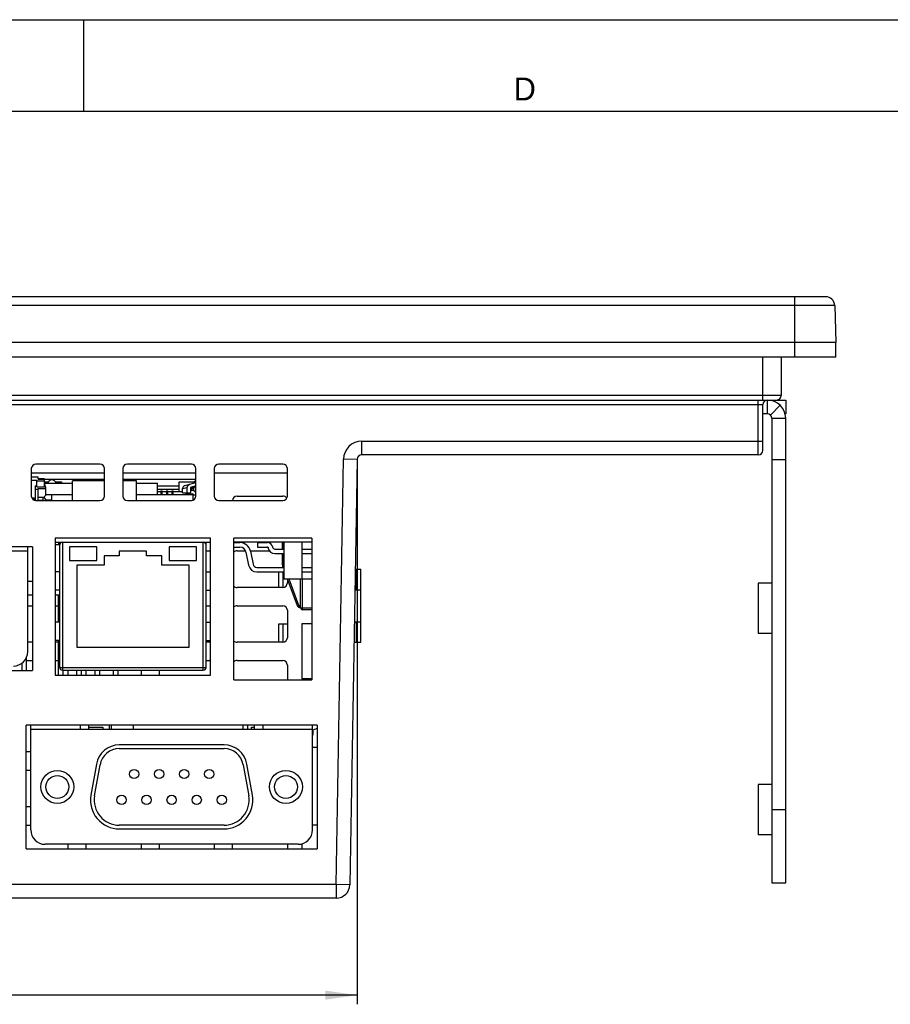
# Model space of a CAD drawing. Header units: millimetres. Extents: x 0 to 594, y 0 to 420.
# Tile 16 of 18: x 272 to 367, y 312 to 420. Entities that reach past the tile are written whole.
import ezdxf

# ---------------------------------------------------------------- set-up
doc = ezdxf.new("R2010")
doc.units = ezdxf.units.MM
doc.header["$LTSCALE"] = 32.67
doc.layers.get('0').update_dxf_attribs({"linetype": 'CONTINUOUS'})
doc.layers.add('3_ALL_AXES', color=7, linetype='CONTINUOUS')
doc.styles.get("Standard").update_dxf_attribs({"font": 'txt', "width": 0.85})
doc.styles.add('TEXTSTYLE_2', font='trium.ttf')
doc.dimstyles.new('DIMSTYLE_4', dxfattribs={"dimtxt": 3.5, "dimasz": 3.5, "dimexe": 1, "dimexo": 0.5, "dimgap": 0.875, "dimtad": 1, "dimdec": 1, "dimdsep": 46, "dimtxsty": 'STANDARD', "dimblk": '_FILLED', "dimblk1": '_FILLED', "dimblk2": '_FILLED', "dimcen": 0.09, "dimadec": 4, "dimazin": 2, "dimtp": 0.15, "dimtm": 0.15, "dimtfac": 1, "dimtdec": 1, "dimtofl": 0, "dimtmove": 0, "dimatfit": 3, "dimldrblk": '_FILLED', "dimfxl": 1, "dimtolj": 1, "dimarcsym": 0})

# ---------------------------------------------------------------- blocks, each defined once
blk = doc.blocks.new('_FILLED')
at = {"color": 0, "linetype": 'BYBLOCK'}
blk.add_solid([(0, 0), (-1, 0.143), (-1, -0.143)], dxfattribs=at)
blk = doc.blocks.new('*D6')
at = {"color": 2, "linetype": 'CONTINUOUS'}
for p, q in [((215.6, 371.41), (215.6, 312.3)), ((308.88, 371.41), (308.88, 312.3)), ((215.6, 313.3), (262.24, 313.3)), ((308.88, 313.3), (262.24, 313.3))]:
    blk.add_line(p, q, dxfattribs=at)
at = {"color": 2, "linetype": 'CONTINUOUS', "xscale": 3.5, "yscale": 3.5, "zscale": 3.5, "rotation": 180}
blk.add_blockref('_FILLED', (215.6, 313.3), dxfattribs=at)
at = {"color": 2, "linetype": 'CONTINUOUS', "xscale": 3.5, "yscale": 3.5, "zscale": 3.5}
blk.add_blockref('_FILLED', (308.88, 313.3), dxfattribs=at)
at = {"color": 2, "linetype": 'CONTINUOUS', "insert": (262.24, 317.67), "char_height": 3.5, "width": 14.625, "attachment_point": 2, "line_spacing_factor": 0.9}
blk.add_mtext('93.3', dxfattribs=at)

msp = doc.modelspace()

# ---------------------------------------------------------------- linework, layer by layer
at = {"color": 2, "linetype": 'CONTINUOUS'}
for p, q in [((0, 420), (594, 420)), ((279, 410), (279, 420))]:
    msp.add_line(p, q, dxfattribs=at)
at = {"color": 7, "linetype": 'CONTINUOUS'}
for p, q in [((20, 410), (570.21398, 410)), ((360.10082, 389.69875), (164.3814, 389.69875)), ((361.10021, 388.73365), (361.24111, 384.69875)), ((361.24111, 384.69875), (163.24111, 384.69875)), ((361.24111, 383.09875), (361.24111, 384.69875)), ((361.24111, 383.09875), (163.24111, 383.09875)), ((355.24111, 383.09875), (355.24111, 378.89875)), ((168.74111, 378.39875), (355.74111, 378.39875)), ((355.74111, 378.39875), (355.74111, 376.89875)), ((353.24111, 372.89875), (353.24111, 377.89875)), ((355.74111, 325.59875), (355.74111, 376.39875)), ((308.87911, 371.90748), (308.06684, 325.37258)), ((352.74111, 372.39875), (309.37903, 372.39875)), ((273.24111, 370.89875), (273.24111, 367.89875)), ((280.74111, 371.39875), (273.74111, 371.39875)), ((281.24111, 367.89875), (281.24111, 370.89875)), ((283.24111, 370.89875), (283.24111, 367.89875)), ((290.74111, 371.39875), (283.74111, 371.39875)), ((291.24111, 367.89875), (291.24111, 370.89875)), ((293.24111, 370.89875), (293.24111, 367.89875)), ((300.74111, 371.39875), (293.74111, 371.39875)), ((301.24111, 367.89875), (301.24111, 370.89875)), ((281.24111, 370.39875), (273.24111, 370.39875)), ((273.99111, 369.94871), (273.24111, 369.94871)), ((273.24111, 369.6328), (273.84111, 369.6328)), ((273.84111, 368.90775), (273.84111, 369.6328)), ((274.69111, 369.51566), (273.84111, 369.51566)), ((273.99111, 369.74993), (273.99111, 369.94871)), ((274.69111, 369.78782), (273.99111, 369.78782)), ((274.69111, 368.90775), (274.69111, 369.78782)), ((281.24111, 369.69875), (274.69111, 369.69875)), ((274.69111, 369.44875), (275.04111, 369.44875)), ((275.04111, 369.44875), (275.04111, 369.31875)), ((275.94111, 369.44875), (275.94111, 369.31875)), ((275.94111, 369.44875), (276.54111, 369.44875)), ((276.54111, 369.44875), (276.54111, 369.31875)), ((281.24111, 369.54875), (277.74111, 369.54875)), ((277.74111, 367.39875), (277.74111, 369.54875)), ((291.24111, 370.39875), (283.24111, 370.39875)), ((291.24111, 369.69875), (283.24111, 369.69875)), ((284.74111, 369.54875), (283.24111, 369.54875)), ((284.74111, 367.39875), (284.74111, 369.54875)), ((289.39111, 369.44875), (290.99111, 369.44875)), ((289.39111, 368.37875), (289.39111, 369.44875)), ((290.99111, 369.29643), (290.99111, 369.44875)), ((301.24111, 370.39875), (293.24111, 370.39875)), ((273.69111, 367.40154), (273.69111, 369.02488)), ((273.84111, 369.02488), (273.69111, 369.02488)), ((273.99111, 368.61492), (273.69111, 368.61492)), ((273.84111, 368.90775), (274.69111, 368.90775)), ((273.99111, 367.40154), (273.99111, 368.73205)), ((273.99111, 368.73205), (274.84111, 368.73205)), ((274.69111, 369.31875), (277.74111, 369.31875)), ((274.84111, 368.79062), (274.69111, 369.25915)), ((274.84111, 367.99875), (274.84111, 368.79062)), ((284.74111, 369.31875), (287.04111, 369.31875)), ((287.04111, 368.01875), (287.04111, 369.31875)), ((287.04111, 368.99875), (289.39111, 368.99875)), ((287.04111, 368.63875), (289.39111, 368.63875)), ((287.04111, 368.37875), (287.41611, 368.37875)), ((287.41611, 368.47916), (287.56611, 368.47916)), ((287.41611, 368.47916), (287.41611, 368.01875)), ((287.56611, 368.01875), (287.56611, 368.47916)), ((287.56611, 368.37875), (288.01611, 368.37875)), ((288.01611, 368.47916), (288.16611, 368.47916)), ((288.01611, 368.47916), (288.01611, 368.01875)), ((288.16611, 368.01875), (288.16611, 368.47916)), ((288.16611, 368.37875), (288.61611, 368.37875)), ((288.61611, 368.47916), (288.76611, 368.47916)), ((288.61611, 368.47916), (288.61611, 368.01875)), ((288.76611, 368.01875), (288.76611, 368.47916)), ((288.76611, 368.37875), (289.79111, 368.37875)), ((289.79111, 368.24875), (289.79111, 368.70556)), ((290.05127, 369.0446), (291.08521, 369.32165)), ((290.29611, 368.24875), (290.29611, 368.84164)), ((291.23245, 368.99875), (290.64111, 368.7051)), ((291.23245, 368.99875), (290.64111, 368.84551)), ((290.78186, 368.87796), (290.64111, 368.74526)), ((290.64111, 368.84551), (290.64111, 368.24875)), ((290.64111, 368.64567), (290.78328, 368.68034)), ((290.84111, 368.49875), (290.64111, 368.49875)), ((290.99111, 368.82749), (290.99111, 368.48096)), ((273.32761, 367.61875), (273.64111, 367.61875)), ((273.41611, 367.61875), (273.41611, 367.64875)), ((273.56611, 367.64875), (273.41611, 367.64875)), ((273.56611, 367.64875), (273.56611, 367.61875)), ((273.64111, 367.61875), (273.64111, 367.40915)), ((273.74111, 367.39875), (280.74111, 367.39875)), ((273.99111, 367.75939), (274.54111, 367.75939)), ((274.54111, 367.39875), (274.54111, 367.75939)), ((274.89111, 368.04875), (274.69111, 367.84875)), ((274.69111, 367.64875), (274.69111, 367.84875)), ((274.69111, 367.64875), (274.84111, 367.44875)), ((274.86111, 368.01875), (274.84111, 368.01875)), ((274.84111, 367.39875), (274.84111, 367.44875)), ((275.44111, 367.44875), (274.84111, 367.44875)), ((274.89111, 368.04875), (275.44111, 368.04875)), ((275.41611, 367.39875), (275.44111, 367.44875)), ((275.44111, 368.04875), (275.44111, 367.44875)), ((277.74111, 368.01875), (275.44111, 368.01875)), ((283.74111, 367.39875), (290.74111, 367.39875)), ((290.89111, 368.01875), (284.74111, 368.01875)), ((289.79111, 368.24875), (290.64111, 368.24875)), ((290.29522, 368.14875), (290.84111, 368.14875)), ((290.89111, 368.01875), (290.89111, 367.42202)), ((291.24111, 367.99875), (290.89111, 367.99875)), ((293.74111, 367.39875), (300.74111, 367.39875)), ((295.74111, 367.89875), (300.74111, 367.89875)), ((292.85111, 363.29875), (275.85111, 363.29875)), ((275.85111, 363.29875), (275.85111, 348.29875)), ((292.85111, 348.29875), (292.85111, 363.29875)), ((303.90111, 363.29875), (295.40111, 363.29875)), ((295.40111, 347.79875), (295.40111, 363.29875)), ((303.90111, 363.29875), (303.90111, 347.79875)), ((272.85111, 350.87355), (272.85111, 362.34875)), ((273.35111, 362.34875), (273.35111, 348.79875)), ((275.85111, 362.84875), (292.85111, 362.84875)), ((276.35111, 362.54875), (275.85111, 362.54875)), ((276.24111, 362.54875), (276.24111, 362.84875)), ((276.24111, 362.64875), (276.35111, 362.64875)), ((276.35111, 349.14875), (276.35111, 362.84875)), ((280.40111, 362.34875), (277.40111, 362.34875)), ((277.40111, 362.34875), (277.40111, 360.84875)), ((280.40111, 360.84875), (280.40111, 362.34875)), ((291.31027, 362.34875), (288.31027, 362.34875)), ((288.31027, 362.34875), (288.31027, 360.84875)), ((291.31027, 360.84875), (291.31027, 362.34875)), ((292.35111, 349.14875), (292.35111, 362.84875)), ((292.35111, 361.89875), (292.74111, 361.89875)), ((303.90111, 362.84875), (295.40111, 362.84875)), ((295.40111, 362.79666), (296.06015, 362.79666)), ((295.40111, 362.30085), (296.06015, 362.30085)), ((295.74111, 361.89875), (296.66866, 361.89875)), ((297.194, 361.89875), (299.27772, 361.89875)), ((297.9708, 362.79875), (299.08103, 362.79875)), ((297.9708, 362.79875), (297.9708, 362.29875)), ((297.9708, 362.29875), (299.08103, 362.29875)), ((299.12998, 362.25892), (299.143, 362.19624)), ((299.61953, 362.3606), (299.63255, 362.29791)), ((299.87733, 362.09875), (300.84111, 362.09875)), ((300.67111, 362.84875), (300.67111, 362.09875)), ((300.82111, 362.84875), (300.82111, 362.09875)), ((300.84111, 362.84875), (300.84111, 358.84875)), ((302.84111, 362.84875), (302.84111, 358.84875)), ((302.84111, 362.09875), (303.90111, 362.09875)), ((272.85111, 361.84875), (242.04111, 361.84875)), ((277.40111, 360.84875), (280.40111, 360.84875)), ((282.85111, 361.34875), (281.20111, 361.34875)), ((281.20111, 361.34875), (281.20111, 360.34875)), ((285.85111, 361.84875), (282.85111, 361.84875)), ((282.85111, 361.84875), (282.85111, 361.34875)), ((285.85111, 361.34875), (285.85111, 361.84875)), ((287.50111, 361.34875), (285.85111, 361.34875)), ((287.50111, 360.34875), (287.50111, 361.34875)), ((288.31027, 360.84875), (291.31027, 360.84875)), ((296.70855, 361.77328), (297.00924, 360.32557)), ((297.194, 361.87411), (297.49469, 360.42639)), ((299.87733, 361.59875), (300.84111, 361.59875)), ((300.67111, 361.59875), (300.67111, 360.56144)), ((300.82111, 361.59875), (300.82111, 360.56144)), ((302.84111, 361.59875), (303.90111, 361.59875)), ((281.20111, 360.34875), (278.20111, 360.34875)), ((278.20111, 360.34875), (278.20111, 351.34875)), ((290.50111, 360.34875), (287.50111, 360.34875)), ((290.50111, 351.34875), (290.50111, 360.34875)), ((297.89995, 360.09666), (300.84111, 360.09666)), ((300.75236, 360.11358), (300.75871, 360.09666)), ((302.84111, 360.09666), (303.90111, 360.09666)), ((308.66949, 359.89875), (309.29111, 359.89875)), ((308.79111, 357.64875), (308.79111, 359.89875)), ((297.89995, 359.60085), (300.84111, 359.60085)), ((300.79111, 357.90239), (300.79111, 359.60085)), ((300.84111, 358.84875), (303.90111, 358.84875)), ((301.22688, 358.84875), (302.32677, 355.91703)), ((301.24111, 358.81082), (301.24111, 358.39875)), ((301.38709, 358.84875), (302.46721, 355.96972)), ((302.69111, 355.64875), (302.69111, 358.84875)), ((302.84111, 359.60085), (303.90111, 359.60085)), ((273.35111, 358.54875), (272.85111, 358.54875)), ((300.74111, 357.89875), (295.74111, 357.89875)), ((354.24111, 358.34875), (352.74111, 358.34875)), ((352.74111, 358.34875), (352.74111, 352.84875)), ((273.35111, 357.04875), (272.85111, 357.04875)), ((276.35111, 357.04875), (275.85111, 357.04875)), ((276.19111, 357.04875), (276.19111, 354.09875)), ((272.85111, 355.89875), (273.35111, 355.89875)), ((275.85111, 355.89875), (276.19111, 355.89875)), ((292.35111, 355.89875), (292.74111, 355.89875)), ((295.74111, 355.89875), (300.74111, 355.89875)), ((302.67787, 355.82375), (302.69111, 355.82375)), ((302.67787, 355.67375), (302.69111, 355.67375)), ((303.90111, 355.44875), (302.89111, 355.44875)), ((301.24111, 355.39875), (301.24111, 352.39875)), ((300.29111, 353.89875), (301.24111, 353.89875)), ((300.79111, 351.90239), (300.79111, 353.89875)), ((303.90111, 353.89875), (302.84111, 353.89875)), ((302.84111, 353.89875), (302.84111, 347.89875)), ((308.79111, 351.89875), (308.79111, 354.14875)), ((354.24111, 352.84875), (352.74111, 352.84875)), ((273.35111, 351.89875), (272.85111, 351.89875)), ((276.19111, 351.89875), (275.85111, 351.89875)), ((276.19111, 352.09875), (276.19111, 348.29875)), ((278.20111, 351.34875), (290.50111, 351.34875)), ((292.74111, 351.89875), (292.35111, 351.89875)), ((300.74111, 351.89875), (295.74111, 351.89875)), ((308.52985, 351.89875), (309.29111, 351.89875)), ((272.69111, 350.18277), (272.69111, 348.79875)), ((272.19111, 349.5929), (272.19111, 348.79875)), ((272.69111, 349.89875), (273.35111, 349.89875)), ((275.85111, 349.89875), (276.19111, 349.89875)), ((292.35111, 349.89875), (292.74111, 349.89875)), ((295.74111, 349.89875), (300.74111, 349.89875)), ((301.24111, 349.39875), (301.24111, 347.79875)), ((275.85111, 348.29875), (292.85111, 348.29875)), ((276.65111, 348.84875), (292.05111, 348.84875)), ((276.69111, 348.84875), (276.69111, 348.29875)), ((277.24111, 348.84875), (277.24111, 348.29875)), ((278.19111, 348.84875), (278.19111, 348.29875)), ((278.69111, 348.84875), (278.69111, 348.29875)), ((279.24111, 348.29875), (279.24111, 348.84875)), ((280.19111, 348.84875), (280.19111, 348.29875)), ((280.69111, 348.84875), (280.69111, 348.29875)), ((282.19111, 348.84875), (282.19111, 348.29875)), ((282.69111, 348.84875), (282.69111, 348.29875)), ((285.24111, 348.84875), (285.24111, 348.29875)), ((287.24111, 348.29875), (287.24111, 348.84875)), ((303.90111, 347.89875), (302.84111, 347.89875)), ((295.40111, 347.79875), (303.90111, 347.79875)), ((272.68111, 329.29875), (272.68111, 342.84875)), ((273.18111, 331.37355), (273.18111, 342.84875)), ((278.58611, 342.84875), (278.58611, 342.34875)), ((279.53611, 342.34875), (279.53611, 342.84875)), ((279.53611, 342.62875), (281.06111, 342.62875)), ((281.06111, 342.62875), (281.06111, 342.34875)), ((281.76111, 342.84875), (281.76111, 342.34875)), ((281.99111, 342.34875), (281.99111, 342.84875)), ((284.36111, 342.84875), (284.36111, 342.34875)), ((296.41111, 342.34875), (296.41111, 342.84875)), ((296.91111, 342.34875), (296.91111, 342.84875)), ((297.31111, 342.62875), (297.63611, 342.62875)), ((297.31111, 342.34875), (297.31111, 342.62875)), ((297.63611, 342.34875), (297.63611, 342.84875)), ((298.58611, 342.34875), (298.58611, 342.84875)), ((303.99111, 331.37355), (303.99111, 342.84875)), ((304.49111, 342.84875), (304.49111, 329.29875)), ((303.99111, 342.34875), (273.18111, 342.34875)), ((304.49111, 342.46497), (304.04111, 342.29875)), ((304.04111, 342.29875), (304.04111, 341.79875)), ((294.31301, 340.67375), (282.85921, 340.67375)), ((304.49111, 340.39875), (303.99111, 340.39875)), ((273.18111, 339.89875), (272.68111, 339.89875)), ((282.85921, 340.26875), (294.31301, 340.26875)), ((280.3578, 338.57482), (279.75894, 335.17851)), ((280.15779, 335.10819), (280.75665, 338.50449)), ((296.41558, 338.50449), (297.01444, 335.10819)), ((297.41329, 335.17851), (296.81442, 338.57482)), ((272.68111, 337.89875), (273.18111, 337.89875)), ((354.24111, 336.34875), (352.74111, 336.34875)), ((352.74111, 336.34875), (352.74111, 330.84875)), ((273.18111, 333.89875), (272.68111, 333.89875)), ((272.68111, 331.89875), (273.18111, 331.89875)), ((294.31301, 331.88875), (282.85921, 331.88875)), ((304.49111, 331.89875), (303.99111, 331.89875)), ((282.85921, 331.48375), (294.31301, 331.48375)), ((354.24111, 330.84875), (352.74111, 330.84875)), ((302.41631, 329.79875), (274.75591, 329.79875)), ((277.24111, 329.79875), (277.24111, 329.29875)), ((279.24111, 329.29875), (279.24111, 329.79875)), ((285.24111, 329.79875), (285.24111, 329.29875)), ((287.24111, 329.29875), (287.24111, 329.79875)), ((293.24111, 329.79875), (293.24111, 329.29875)), ((295.24111, 329.29875), (295.24111, 329.79875)), ((301.24111, 329.79875), (301.24111, 329.29875)), ((302.84111, 329.85825), (302.84111, 329.29875)), ((354.24111, 325.59875), (355.74111, 325.59875)), ((306.56707, 323.89875), (217.91516, 323.89875))]:
    msp.add_line(p, q, dxfattribs=at)
at = {"color": 9, "linetype": 'CONTINUOUS'}
for p, q in [((356.74111, 383.09875), (356.74111, 389.69875)), ((361.10021, 388.73365), (163.38201, 388.73365)), ((353.24111, 378.39875), (353.24111, 383.09875)), ((355.24111, 378.89875), (169.24111, 378.89875)), ((352.74111, 372.39875), (352.74111, 378.39875)), ((353.74111, 376.89875), (353.74111, 378.39875)), ((354.49111, 378.2528), (354.49111, 378.39875)), ((171.24111, 377.89875), (353.24111, 377.89875)), ((354.08821, 376.75865), (355.12949, 377.83834)), ((354.24111, 376.39875), (355.74111, 376.39875)), ((309.37903, 373.89875), (353.24111, 373.89875)), ((309.37903, 372.39875), (309.37903, 373.89875)), ((306.56707, 325.39875), (307.37934, 371.93366)), ((308.87911, 371.90748), (307.37934, 371.93366)), ((354.24111, 371.89875), (355.74111, 371.89875)), ((273.99111, 369.74993), (274.69111, 369.74993)), ((289.79111, 368.70556), (290.29611, 368.84164)), ((273.69111, 367.56589), (273.64111, 367.56589)), ((274.54111, 367.41268), (273.99111, 367.41268)), ((276.65111, 362.84875), (276.65111, 348.84875)), ((292.05111, 348.84875), (292.05111, 362.84875)), ((302.89111, 355.44875), (302.89111, 358.84875)), ((302.69111, 355.64875), (303.90111, 355.64875)), ((276.35111, 349.14875), (292.35111, 349.14875)), ((354.24111, 333.59875), (355.74111, 333.59875)), ((306.56707, 325.39875), (217.91516, 325.39875)), ((308.06684, 325.37258), (306.56707, 325.39875)), ((306.56707, 325.39875), (306.56707, 323.89875))]:
    msp.add_line(p, q, dxfattribs=at)
at = {"color": 3, "linetype": 'CONTINUOUS'}
for p, q in [((353.74111, 376.89875), (353.24111, 376.89875)), ((354.24111, 376.39875), (354.24111, 325.59875)), ((355.74111, 376.89875), (355.67674, 376.89875)), ((309.29111, 351.89875), (309.29111, 359.89875)), ((300.29111, 357.89875), (300.29111, 359.60085)), ((308.63022, 357.64875), (309.29111, 357.64875)), ((300.29111, 351.89875), (300.29111, 353.89875)), ((308.56913, 354.14875), (309.29111, 354.14875))]:
    msp.add_line(p, q, dxfattribs=at)
at = {"color": 7, "linetype": 'CONTINUOUS'}
for centre, radius in [((284.47611, 337.48875), 0.508), ((287.21611, 337.48875), 0.508), ((289.95611, 337.48875), 0.508), ((292.69611, 337.48875), 0.508), ((301.08611, 336.07875), 1.8), ((301.08611, 336.07875), 1.25), ((283.10611, 334.65875), 0.508), ((285.84611, 334.65875), 0.508), ((288.58611, 334.65875), 0.508), ((291.32611, 334.65875), 0.508), ((294.06611, 334.65875), 0.508)]:
    msp.add_circle(centre, radius, dxfattribs=at)
for centre, radius, start, end in [((360.10082, 388.69875), 1, 2, 90), ((353.74111, 377.89875), 0.5, 90, 180), ((353.74111, 376.39875), 2, 0, 90), ((354.74111, 378.89875), 0.5, 270, 360), ((352.74111, 372.89875), 0.5, 270, 360), ((309.37903, 371.89875), 0.5, 90, 179), ((273.74111, 370.89875), 0.5, 90, 180), ((280.74111, 370.89875), 0.5, 0, 90), ((283.74111, 370.89875), 0.5, 90, 180), ((290.74111, 370.89875), 0.5, 0, 90), ((293.74111, 370.89875), 0.5, 90, 180), ((300.74111, 370.89875), 0.5, 0, 90), ((291.39111, 369.24875), 0.4, 112.053202, 172.9871624), ((290.14211, 368.70556), 0.351, 105, 180), ((145.81739, 573.65111), 251.05404, 305.2699175, 305.3955736), ((290.84111, 367.99875), 0.5, 36.8128871, 90), ((291.29111, 368.55321), 0.79555, 93.6036963, 105), ((273.74111, 367.89875), 0.5, 180, 270), ((280.74111, 367.89875), 0.5, 270, 360), ((283.74111, 367.89875), 0.5, 180, 270), ((290.29522, 368.44875), 0.3, 221.8924927, 270), ((290.74111, 367.89875), 0.5, 270, 360), ((290.84111, 367.99875), 0.15, 0, 90), ((293.74111, 367.89875), 0.5, 180, 270), ((295.74111, 367.39875), 0.5, 90, 180), ((300.74111, 367.39875), 0.5, 29.996173, 90), ((300.74111, 367.89875), 0.5, 270, 360), ((276.65111, 362.54875), 0.3, 90, 180), ((292.05111, 362.54875), 0.3, 0, 90), ((292.74111, 361.39875), 0.5, 77.2432778, 90), ((295.74111, 361.39875), 0.5, 90, 132.9651747), ((296.06015, 361.63861), 1.15805, 11.7334064, 90), ((296.06015, 361.63861), 0.66224, 11.7334064, 90), ((299.08103, 362.24875), 0.55, 11.7334064, 90), ((299.08103, 362.24875), 0.05, 11.7334064, 90), ((299.87733, 362.34875), 0.75, 191.7334064, 270), ((299.87733, 362.34875), 0.25, 191.7334064, 270), ((297.89995, 360.51056), 0.90972, 191.7334064, 270), ((297.89995, 360.51056), 0.4139, 191.7334064, 270), ((301.94611, 360.56144), 1.275, 180, 200.5644729), ((301.94611, 360.56144), 1.125, 180, 190.7697338), ((295.74111, 358.39875), 0.5, 227.0348253, 270), ((300.74111, 358.39875), 0.5, 270, 360), ((292.74111, 355.39875), 0.5, 77.2432778, 90), ((295.74111, 355.39875), 0.5, 90, 132.9651747), ((300.74111, 355.39875), 0.5, 0, 90), ((302.67787, 356.04875), 0.375, 200.5644729, 270), ((302.67787, 356.04875), 0.225, 200.5644729, 270), ((302.89111, 355.64875), 0.2, 180, 270), ((300.74111, 352.39875), 0.5, 270, 360), ((292.74111, 352.39875), 0.5, 270, 282.7567222), ((295.74111, 352.39875), 0.5, 227.0348253, 270), ((271.27631, 350.87355), 1.5748, 270, 360), ((276.65111, 349.14875), 0.3, 180, 270), ((292.05111, 349.14875), 0.3, 270, 360), ((292.74111, 349.39875), 0.5, 77.2432778, 90), ((295.74111, 349.39875), 0.5, 90, 132.9651747), ((300.74111, 349.39875), 0.5, 0, 90), ((303.84111, 341.79875), 0.2, 318.7555379, 360), ((282.85921, 338.13375), 2.54, 90, 170), ((294.31301, 338.13375), 2.54, 10, 90), ((282.85921, 338.13375), 2.135, 90, 170), ((294.31301, 338.13375), 2.135, 10, 90), ((282.85921, 334.63185), 3.1481, 170, 270), ((282.85921, 334.63185), 2.7431, 170, 270), ((294.31301, 334.63185), 3.1481, 270, 10), ((294.31301, 334.63185), 2.7431, 270, 10), ((274.75591, 331.37355), 1.5748, 180, 270), ((302.41631, 331.37355), 1.5748, 270, 360), ((306.56707, 325.39875), 1.5, 270, 359)]:
    msp.add_arc(centre, radius, start, end, dxfattribs=at)
at = {"color": 3, "linetype": 'CONTINUOUS'}
msp.add_arc((353.74111, 376.39875), 0.5, 0, 90, dxfattribs=at)
at = {"color": 9, "linetype": 'CONTINUOUS'}
msp.add_arc((309.37903, 371.89875), 2, 90, 179, dxfattribs=at)
at = {"color": 7, "linetype": 'CONTINUOUS'}
for points, knots in [([(275.49111, 369.6644), (275.44142, 369.6644), (275.34124, 369.64729), (275.20865, 369.5734), (275.1074, 369.46041), (275.06754, 369.36714), (275.05546, 369.31892)], [0, 0, 0, 0, 0.249976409, 0.499925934, 0.749906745, 1, 1, 1, 1]), ([(275.92677, 369.31891), (275.91469, 369.36714), (275.87482, 369.46041), (275.77357, 369.5734), (275.64097, 369.6473), (275.5408, 369.6644), (275.49111, 369.6644)], [0, 0, 0, 0, 0.250099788, 0.500095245, 0.75004744, 1, 1, 1, 1]), ([(290.84111, 368.49875), (290.82041, 368.49875), (290.77787, 368.51247), (290.73942, 368.56637), (290.73962, 368.63257), (290.76639, 368.66836), (290.78328, 368.68034)], [0, 0, 0, 0, 0.250107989, 0.500001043, 0.749893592, 1, 1, 1, 1])]:
    msp.add_open_spline(points, degree=3, knots=knots, dxfattribs=at)
msp.add_open_spline([(290.29611, 368.84164), (290.29618, 368.91665), (290.34724, 369.07098), (290.4831, 369.16024), (290.55553, 369.17972)], degree=3, dxfattribs=at)
at = {"layer": '3_ALL_AXES', "color": 7, "linetype": 'CONTINUOUS'}
for p, q in [((273.35111, 362.34875), (241.54111, 362.34875)), ((276.35111, 359.59875), (275.85111, 359.59875)), ((292.35111, 359.59875), (292.85111, 359.59875)), ((276.35111, 357.59875), (275.85111, 357.59875)), ((292.35111, 357.59875), (292.85111, 357.59875)), ((276.35111, 354.09875), (275.85111, 354.09875)), ((292.35111, 354.09875), (292.85111, 354.09875)), ((276.35111, 352.09875), (275.85111, 352.09875)), ((292.35111, 352.09875), (292.85111, 352.09875)), ((241.54111, 348.79875), (273.35111, 348.79875)), ((304.49111, 342.84875), (272.68111, 342.84875)), ((272.68111, 329.29875), (304.49111, 329.29875))]:
    msp.add_line(p, q, dxfattribs=at)
for radius in [1.8, 1.25]:
    msp.add_circle((276.08611, 336.07875), radius, dxfattribs=at)

# ---------------------------------------------------------------- texts
at = {"color": 2, "linetype": 'CONTINUOUS', "insert": (327.20852, 413.67396), "char_height": 2.5, "width": 2.5, "attachment_point": 2, "line_spacing_factor": 0.9, "style": 'TEXTSTYLE_2'}
msp.add_mtext('D', dxfattribs=at)

# ---------------------------------------------------------------- dimensions: what is measured, and where the dimension line sits
at = {"color": 2, "linetype": 'CONTINUOUS'}
dim = msp.add_linear_dim(base=(308.87911, 313.29855), p1=(215.60312, 371.90748), p2=(308.87911, 371.90748), dimstyle='DIMSTYLE_4', dxfattribs=at)
dim.commit()
dim.dimension.update_dxf_attribs({"geometry": '*D6', "text_midpoint": (261.74111, 313.29855), "dimtype": 160})

doc.saveas('drawing.dxf')
